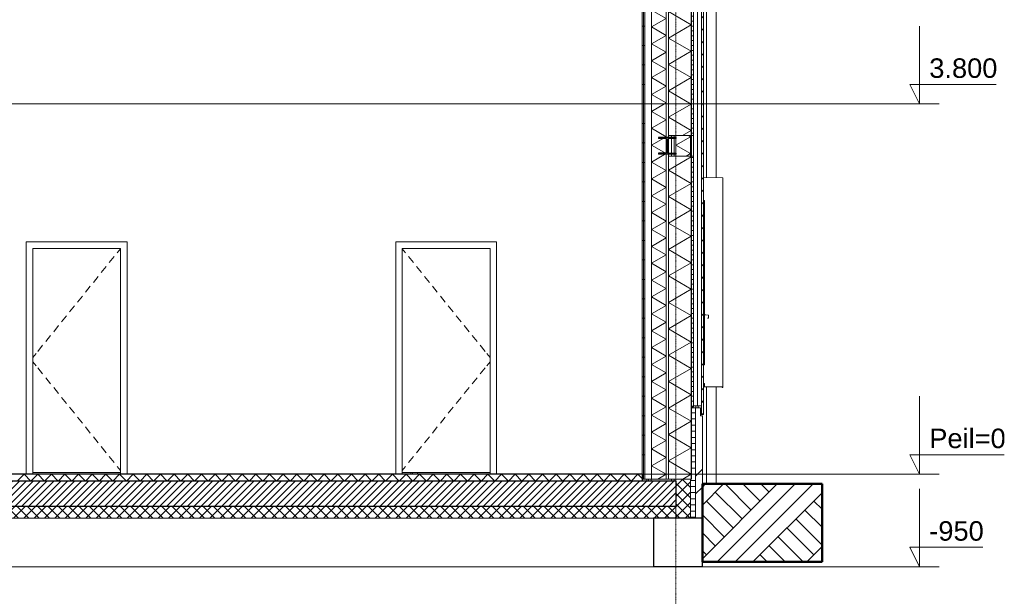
# Model space of a CAD drawing. Extents: x 0 to 92550, y 0 to 59400.
# Tile 12 of 37: x 39954 to 50059, y 10447 to 16365. Entities that reach past the tile are written whole.
import ezdxf
from ezdxf.xclip import XClip

# ---------------------------------------------------------------- set-up
doc = ezdxf.new("R2010")
doc.units = 0
doc.header["$MEASUREMENT"] = 0
doc.header["$XCLIPFRAME"] = 0
for name, pattern in [('Streep-punt fijn', [1251.000023, 626.000023, -312.5, 0, -312.5]), ('Streep-streepje', [1300, 1000, -100, 100, -100]), ('Wipeout_Contour', [100000, 0, -100000])]:
    doc.linetypes.add(name, pattern=pattern)
for name, color, linetype in [('ZZ 16 Fundering', 7, 'Continuous'), ('ZZ 21 Buitenwand algemeen', 7, 'Continuous'), ('ZZ 21 Buitenwand spouwblad baksteen', 7, 'Continuous'), ('ZZ 21 Buitenwand spouwblad hsb', 7, 'Continuous'), ('ZZ 21 Buitenwand spouwisolatie', 7, 'Continuous'), ('ZZ 22 Binnenwand metal stud', 7, 'Continuous'), ('ZZ 23 Vloeren geïsoleerd', 7, 'Continuous'), ('ZZ 28 HDC staalconstructies', 7, 'Continuous'), ('ZZ 31 Waterslagen', 7, 'Continuous'), ('ZZ 41 Buitenwandafwerking gevelhout', 7, 'Continuous'), ('ZZ 41 Buitenwandbekleding metaal', 7, 'Continuous'), ('ZZ 42 Binnenwandafwerking voorzetwand', 7, 'Continuous'), ('ZZ 43 Vloerafwerking dekvloer', 7, 'Continuous'), ('ZZ 52 Hemelwaterafvoeren', 7, 'Continuous'), ('ZZ 90 Terrein perceel', 7, 'Continuous'), ('ZZ A Stramien', 7, 'Continuous')]:
    doc.layers.add(name, color=color, linetype=linetype)
doc.styles.add('GENERATED_STYLE_1', font='arial.ttf')
pattern_1 = [(1e-14, (51688.87, 11700), (0, 200), [])]
pattern_2 = [(45, (51688.87, 11700), (-63.6396, 63.6396), [])]
pattern_3 = [(45, (51688.87, 11700), (-53.033, 53.033), []), (135, (51688.87, 11700), (53.033, 53.033), [])]
pattern_4 = [(135, (51688.87, 11700), (159.099, 159.099), []), (135, (51635.83, 11646.97), (159.099, 159.099), [])]

# ---------------------------------------------------------------- blocks, each defined once
blk = doc.blocks.new('*X68')
at = {"layer": 'ZZ 42 Binnenwandafwerking voorzetwand', "color": 7, "linetype": 'Continuous', "lineweight": 5, "ltscale": 0.01}
for p, q in [((46571, 15500), (46439, 15424)), ((46589, 15337), (46439, 15424)), ((46589, 15337), (46439, 15251)), ((46589, 15164), (46439, 15251)), ((46589, 15164), (46439, 15077)), ((46589, 14991), (46439, 15077)), ((46589, 14991), (46439, 14904)), ((46589, 14818), (46439, 14904)), ((46589, 14818), (46439, 14731)), ((46589, 14644), (46439, 14731)), ((46589, 14644), (46439, 14558)), ((46589, 14471), (46439, 14558)), ((46589, 14471), (46439, 14385)), ((46589, 14298), (46439, 14385)), ((46589, 14298), (46439, 14211)), ((46589, 14125), (46439, 14211)), ((46589, 14125), (46439, 14038)), ((46589, 13952), (46439, 14038)), ((46589, 13952), (46439, 13865)), ((46589, 13778), (46439, 13865)), ((46589, 13778), (46439, 13692)), ((46589, 13605), (46439, 13692)), ((46589, 13605), (46439, 13519)), ((46589, 13432), (46439, 13519)), ((46589, 13432), (46439, 13345)), ((46589, 13259), (46439, 13345)), ((46589, 13259), (46439, 13172)), ((46589, 13086), (46439, 13172)), ((46589, 13086), (46439, 12999)), ((46589, 12912), (46439, 12999)), ((46589, 12912), (46439, 12826)), ((46589, 12739), (46439, 12826)), ((46589, 12739), (46439, 12653)), ((46589, 12566), (46439, 12653)), ((46589, 12566), (46439, 12479)), ((46589, 12393), (46439, 12479)), ((46589, 12393), (46439, 12306)), ((46589, 12220), (46439, 12306)), ((46589, 12220), (46439, 12133)), ((46589, 12046), (46439, 12133)), ((46589, 12046), (46439, 11960)), ((46589, 11873), (46439, 11960)), ((46589, 11873), (46439, 11787)), ((46589, 11700), (46439, 11787)), ((46589, 11700), (46502, 11650))]:
    blk.add_line(p, q, dxfattribs=at)
blk = doc.blocks.new('*X70')
at = {"layer": 'ZZ 41 Buitenwandafwerking gevelhout', "color": 7, "linetype": 'Continuous', "lineweight": 5, "ltscale": 0.01}
for p, q in [((46892, 12403), (46892, 12400)), ((46892, 12400), (46892, 12382)), ((46916, 12403), (46916, 12400)), ((46916, 12403), (46916, 12400)), ((46916, 12400), (46916, 12382)), ((46916, 12400), (46916, 12382))]:
    blk.add_line(p, q, dxfattribs=at)
blk = doc.blocks.new('*X83')
at = {"layer": 'ZZ 42 Binnenwandafwerking voorzetwand', "color": 7, "linetype": 'Continuous', "lineweight": 5, "ltscale": 0.01}
for p, q in [((46589, 17762), (46523, 17800)), ((46589, 17762), (46439, 17676)), ((46589, 17589), (46439, 17676)), ((46589, 17589), (46439, 17502)), ((46589, 17416), (46439, 17502)), ((46589, 17416), (46439, 17329)), ((46589, 17243), (46439, 17329)), ((46589, 17243), (46439, 17156)), ((46589, 17069), (46439, 17156)), ((46589, 17069), (46439, 16983)), ((46589, 16896), (46439, 16983)), ((46589, 16896), (46439, 16810)), ((46589, 16723), (46439, 16810)), ((46589, 16723), (46439, 16636)), ((46589, 16550), (46439, 16636)), ((46589, 16550), (46439, 16463)), ((46589, 16377), (46439, 16463)), ((46589, 16377), (46439, 16290)), ((46589, 16203), (46439, 16290)), ((46589, 16203), (46439, 16117)), ((46589, 16030), (46439, 16117)), ((46589, 16030), (46439, 15944)), ((46589, 15857), (46439, 15944)), ((46589, 15857), (46439, 15770)), ((46589, 15684), (46439, 15770)), ((46589, 15684), (46439, 15597)), ((46589, 15511), (46439, 15597)), ((46589, 15511), (46571, 15500))]:
    blk.add_line(p, q, dxfattribs=at)
blk = doc.blocks.new('*X100')
at = {"layer": 'ZZ 43 Vloerafwerking dekvloer', "color": 7, "linetype": 'Continuous', "lineweight": 5, "ltscale": 0.01}
for p, q in [((39929, 11630), (39999, 11700)), ((39999, 11700), (40069, 11630)), ((40069, 11630), (40139, 11700)), ((40139, 11700), (40209, 11630)), ((40209, 11630), (40279, 11700)), ((40279, 11700), (40349, 11630)), ((40349, 11630), (40419, 11700)), ((40419, 11700), (40489, 11630)), ((40489, 11630), (40559, 11700)), ((40559, 11700), (40629, 11630)), ((40629, 11630), (40699, 11700)), ((40699, 11700), (40769, 11630)), ((40769, 11630), (40839, 11700)), ((40839, 11700), (40909, 11630)), ((40909, 11630), (40979, 11700)), ((40979, 11700), (41049, 11630)), ((41049, 11630), (41119, 11700)), ((41119, 11700), (41189, 11630)), ((41189, 11630), (41259, 11700)), ((41259, 11700), (41329, 11630)), ((41329, 11630), (41399, 11700)), ((41399, 11700), (41469, 11630)), ((41469, 11630), (41539, 11700)), ((41539, 11700), (41609, 11630)), ((41609, 11630), (41679, 11700)), ((41679, 11700), (41749, 11630)), ((41749, 11630), (41819, 11700)), ((41819, 11700), (41889, 11630)), ((41889, 11630), (41959, 11700)), ((41959, 11700), (42029, 11630)), ((42029, 11630), (42099, 11700)), ((42099, 11700), (42169, 11630)), ((42169, 11630), (42239, 11700)), ((42239, 11700), (42309, 11630)), ((42309, 11630), (42379, 11700)), ((42379, 11700), (42449, 11630)), ((42449, 11630), (42519, 11700)), ((42519, 11700), (42589, 11630)), ((42589, 11630), (42659, 11700)), ((42659, 11700), (42729, 11630)), ((42729, 11630), (42799, 11700)), ((42799, 11700), (42869, 11630)), ((42869, 11630), (42939, 11700)), ((42939, 11700), (43009, 11630)), ((43009, 11630), (43079, 11700)), ((43079, 11700), (43149, 11630)), ((43149, 11630), (43219, 11700)), ((43219, 11700), (43289, 11630)), ((43289, 11630), (43359, 11700)), ((43359, 11700), (43429, 11630)), ((43429, 11630), (43499, 11700)), ((43499, 11700), (43569, 11630)), ((43569, 11630), (43639, 11700)), ((43639, 11700), (43709, 11630)), ((43709, 11630), (43779, 11700)), ((43779, 11700), (43849, 11630)), ((43849, 11630), (43919, 11700)), ((43919, 11700), (43989, 11630)), ((43989, 11630), (44059, 11700)), ((44059, 11700), (44129, 11630)), ((44129, 11630), (44199, 11700)), ((44199, 11700), (44269, 11630)), ((44269, 11630), (44339, 11700)), ((44339, 11700), (44409, 11630)), ((44409, 11630), (44479, 11700)), ((44479, 11700), (44549, 11630)), ((44549, 11630), (44619, 11700)), ((44619, 11700), (44689, 11630)), ((44689, 11630), (44759, 11700)), ((44759, 11700), (44829, 11630)), ((44829, 11630), (44899, 11700)), ((44899, 11700), (44969, 11630)), ((44969, 11630), (45039, 11700)), ((45039, 11700), (45109, 11630)), ((45109, 11630), (45179, 11700)), ((45179, 11700), (45249, 11630)), ((45249, 11630), (45319, 11700)), ((45319, 11700), (45389, 11630)), ((45389, 11630), (45459, 11700)), ((45459, 11700), (45529, 11630)), ((45529, 11630), (45599, 11700)), ((45599, 11700), (45669, 11630)), ((45669, 11630), (45739, 11700)), ((45739, 11700), (45809, 11630)), ((45809, 11630), (45879, 11700)), ((45879, 11700), (45949, 11630)), ((45949, 11630), (46019, 11700)), ((46019, 11700), (46089, 11630)), ((46089, 11630), (46159, 11700)), ((46159, 11700), (46229, 11630)), ((46229, 11630), (46299, 11700)), ((46299, 11700), (46344, 11655))]:
    blk.add_line(p, q, dxfattribs=at)
blk = doc.blocks.new('*X103')
at = {"layer": 'ZZ 21 Buitenwand spouwisolatie', "color": 7, "linetype": 'Continuous', "lineweight": 5, "ltscale": 0.01}
for p, q in [((46839, 15164), (46689, 15077)), ((46839, 15164), (46818, 15176)), ((46839, 14991), (46689, 15077)), ((46839, 14991), (46794, 14965))]:
    blk.add_line(p, q, dxfattribs=at)
blk = doc.blocks.new('*X109')
at = {"layer": 'ZZ 21 Buitenwand spouwblad hsb', "color": 7, "linetype": 'Continuous', "lineweight": 5, "ltscale": 0.01}
for p, q in [((46846, 14956), (46611, 14821)), ((46846, 14956), (46831, 14965)), ((46846, 14685), (46611, 14821)), ((46846, 14685), (46611, 14549)), ((46846, 14414), (46611, 14549)), ((46846, 14414), (46611, 14278)), ((46846, 14142), (46611, 14278)), ((46846, 14142), (46611, 14007)), ((46846, 13871), (46611, 14007)), ((46846, 13871), (46611, 13735)), ((46846, 13599), (46611, 13735)), ((46846, 13599), (46611, 13464)), ((46846, 13328), (46611, 13464)), ((46846, 13328), (46611, 13192)), ((46846, 13057), (46611, 13192)), ((46846, 13057), (46611, 12921)), ((46846, 12785), (46611, 12921)), ((46846, 12785), (46611, 12650)), ((46846, 12514), (46611, 12650)), ((46846, 12514), (46611, 12378)), ((46846, 12243), (46611, 12378)), ((46846, 12243), (46611, 12107)), ((46846, 11971), (46611, 12107)), ((46846, 11971), (46611, 11836)), ((46846, 11700), (46611, 11836)), ((46846, 11700), (46759, 11650))]:
    blk.add_line(p, q, dxfattribs=at)
blk = doc.blocks.new('*X110')
at = {"layer": 'ZZ 21 Buitenwand spouwblad hsb', "color": 7, "linetype": 'Continuous', "lineweight": 5, "ltscale": 0.01}
for p, q in [((46846, 17670), (46620, 17800)), ((46846, 17670), (46611, 17534)), ((46846, 17398), (46611, 17534)), ((46846, 17398), (46611, 17263)), ((46846, 17127), (46611, 17263)), ((46846, 17127), (46611, 16991)), ((46846, 16856), (46611, 16991)), ((46846, 16856), (46611, 16720)), ((46846, 16584), (46611, 16720)), ((46846, 16584), (46611, 16449)), ((46846, 16313), (46611, 16449)), ((46846, 16313), (46611, 16177)), ((46846, 16042), (46611, 16177)), ((46846, 16042), (46611, 15906)), ((46846, 15770), (46611, 15906)), ((46846, 15770), (46611, 15635)), ((46846, 15499), (46611, 15635)), ((46846, 15499), (46611, 15363)), ((46846, 15228), (46611, 15363)), ((46846, 15228), (46756, 15176))]:
    blk.add_line(p, q, dxfattribs=at)
blk = doc.blocks.new('Drawing_2_2', base_point=(51689, 11700))
at = {"layer": 'ZZ 21 Buitenwand spouwblad baksteen', "linetype": 'Continuous', "lineweight": 0, "true_color": 0x000000}
h = blk.add_hatch(dxfattribs=at)
h.set_pattern_fill('920_Lijnen_horz__63_0002', color=18, style=0, pattern_type=2)
h.set_pattern_definition([(0, (51688.867, 11700), (0, 63), [])])
h.paths.add_polyline_path([(46850, 11650), (46839, 11650), (46839, 11250), (46890, 11250), (46890, 12382), (46850, 12382)])
h = blk.add_hatch(dxfattribs=at)
h.set_pattern_fill('145_Baksteen_0002', color=18, style=0, pattern_type=2)
h.set_pattern_definition([(45, (51688.87, 11700), (-459.62, 459.62), []), (45, (51596.94, 11791.9), (-459.62, 459.62), [])])
h.paths.add_polyline_path([(46890, 11250), (46960, 11250), (46960, 12300), (46940, 12300), (46940, 12382), (46890, 12382)])
at = {"layer": 'ZZ 21 Buitenwand spouwblad hsb', "linetype": 'Continuous', "lineweight": 0, "true_color": 0x7f7f7f}
for points in [[(46846, 17800), (46846, 15176), (46850, 15176), (46850, 17800)], [(46846, 12390), (46850, 12390), (46850, 14965), (46846, 14965)], [(46846, 12390), (46846, 11650), (46850, 11650), (46850, 12390)]]:
    blk.add_hatch(color=8, dxfattribs=at).paths.add_polyline_path(points)
at = {"layer": 'ZZ 21 Buitenwand spouwblad hsb', "linetype": 'Continuous', "lineweight": 0, "true_color": 0x000000}
h = blk.add_hatch(dxfattribs=at)
h.set_pattern_fill('325_Hout_plaatmateriaal__BF', color=18, style=0, pattern_type=2)
h.set_pattern_definition([(360, (51688.867, 11700), (0, 50), [])])
h.paths.add_polyline_path([(46850, 17800), (46850, 15176), (46868, 15176), (46868, 17800)])
h = blk.add_hatch(dxfattribs=at)
h.set_pattern_fill('325_Hout_plaatmateriaal__BF', color=18, style=0, pattern_type=2)
h.set_pattern_definition([(180, (51688.867, 11700), (0, 50), [])])
h.paths.add_polyline_path([(46868, 14965), (46850, 14965), (46850, 12390), (46868, 12390)])
at = {"layer": 'ZZ 21 Buitenwand spouwisolatie', "linetype": 'Continuous', "lineweight": 0, "true_color": 0x000000}
h = blk.add_hatch(dxfattribs=at)
h.set_pattern_fill('415_Isolatie_ruit_0002', color=18, style=0, pattern_type=2)
h.set_pattern_definition(pattern_3)
h.paths.add_polyline_path([(46689, 11650), (46689, 11250), (46839, 11250), (46839, 11650)])
at = {"layer": 'ZZ 23 Vloeren geïsoleerd', "linetype": 'Continuous', "lineweight": 0, "true_color": 0x000000}
h = blk.add_hatch(dxfattribs=at)
h.set_pattern_fill('220_Gewapend_beton___pre_61', color=18, style=0, pattern_type=2)
h.set_pattern_definition([(45, (51688.867, 11700), (-35.35534, 35.35534), [])])
h.paths.add_polyline_path([(46689, 11630), (30189, 11630), (30189, 11370), (46689, 11370)])
h = blk.add_hatch(dxfattribs=at)
h.set_pattern_fill('415_Isolatie_ruit_0002', color=18, style=0, pattern_type=2)
h.set_pattern_definition(pattern_3)
h.paths.add_polyline_path([(30189, 11250), (46689, 11250), (46689, 11370), (30189, 11370)])
at = {"layer": 'ZZ 28 HDC staalconstructies', "linetype": 'Continuous', "lineweight": 0, "true_color": 0x000000}
h = blk.add_hatch(dxfattribs=at)
h.set_pattern_fill('515_Staal_0002', color=18, style=0, pattern_type=2)
h.set_pattern_definition(pattern_4)
h.paths.add_polyline_path([(46611, 15156), (46611, 15145), (46617, 15146), (46689, 15146), (46689, 15156)])
h = blk.add_hatch(dxfattribs=at)
h.set_pattern_fill('515_Staal_0002', color=18, style=0, pattern_type=2)
h.set_pattern_definition(pattern_4)
h.paths.add_polyline_path([(46617, 14994), (46611, 14996), (46611, 14985), (46689, 14985), (46689, 14994)])
at = {"layer": 'ZZ 41 Buitenwandafwerking gevelhout', "linetype": 'Continuous', "lineweight": 0, "true_color": 0x000000}
h = blk.add_hatch(dxfattribs=at)
h.set_pattern_fill('310_Naaldhout__01__0002', color=18, style=0, pattern_type=2)
h.set_pattern_definition(pattern_2)
h.paths.add_polyline_path([(46950, 15500), (46971, 15500), (46971, 17800), (46950, 17800)])
h = blk.add_hatch(dxfattribs=at)
h.set_pattern_fill('310_Naaldhout__01__0002', color=18, style=0, pattern_type=2)
h.set_pattern_definition(pattern_2)
h.paths.add_polyline_path([(46950, 12312), (46971, 12312), (46971, 15500), (46950, 15500), (46950, 12403)])
at = {"layer": 'ZZ 42 Binnenwandafwerking voorzetwand', "linetype": 'Continuous', "lineweight": 0, "true_color": 0x000000}
h = blk.add_hatch(dxfattribs=at)
h.set_pattern_fill('930_Lijnen_vert_200_0002', color=18, style=0, pattern_type=2)
h.set_pattern_definition(pattern_1)
h.paths.add_polyline_path([(46344, 17800), (46344, 15500), (46356, 15500), (46356, 17800)])
h = blk.add_hatch(dxfattribs=at)
h.set_pattern_fill('930_Lijnen_vert_200_0002', color=18, style=0, pattern_type=2)
h.set_pattern_definition(pattern_1)
h.paths.add_polyline_path([(46369, 17800), (46356, 17800), (46356, 15500), (46369, 15500)])
h = blk.add_hatch(dxfattribs=at)
h.set_pattern_fill('930_Lijnen_vert_200_0002', color=18, style=0, pattern_type=2)
h.set_pattern_definition(pattern_1)
h.paths.add_polyline_path([(46344, 15500), (46344, 11650), (46356, 11650), (46356, 15500)])
h = blk.add_hatch(dxfattribs=at)
h.set_pattern_fill('930_Lijnen_vert_200_0002', color=18, style=0, pattern_type=2)
h.set_pattern_definition(pattern_1)
h.paths.add_polyline_path([(46369, 15500), (46356, 15500), (46356, 11650), (46369, 11650)])
at = {"layer": 'ZZ 90 Terrein perceel', "linetype": 'Continuous', "lineweight": 0, "true_color": 0x000000}
h = blk.add_hatch(dxfattribs=at)
h.set_pattern_fill('805_Grond_0002', color=18, style=0, pattern_type=2)
h.set_pattern_definition([(45, (51688.87, 11700), (-275.772, 275.772), []), (45, (51596.94, 11791.9), (-551.54, 551.54), []), (45, (51505, 11883.85), (-551.54, 551.54), []), (135, (51413.1, 11975.77), (91.924, 91.924), [390, -390])])
h.paths.add_polyline_path([(48189, 11600), (46960, 11600), (46960, 10800), (48189, 10800)])
at = {"layer": 'ZZ 16 Fundering', "color": 7, "linetype": 'Continuous', "lineweight": 25, "ltscale": 0.01}
for p, q in [((46459, 11250), (46459, 10750)), ((46890, 11250), (46839, 11250)), ((46959, 11250), (46890, 11250)), ((46959, 11250), (46959, 10750)), ((46959, 10750), (46459, 10750))]:
    blk.add_line(p, q, dxfattribs=at)
at = {"layer": 'ZZ 16 Fundering', "color": 7, "linetype": 'Continuous', "lineweight": 5, "ltscale": 0.01}
blk.add_line((46459, 10750), (30239, 10750), dxfattribs=at)
at = {"layer": 'ZZ 16 Fundering', "color": 7, "linetype": 'Continuous', "lineweight": 25, "ltscale": 0.01, "flags": 128}
blk.add_lwpolyline([(46839, 11250), (46689, 11250), (46459, 11250)], dxfattribs=at)
at = {"layer": 'ZZ 21 Buitenwand algemeen', "color": 7, "linetype": 'Continuous', "lineweight": 5, "ltscale": 0.01}
blk.add_line((46850, 15176), (46850, 14965), dxfattribs=at)
at = {"layer": 'ZZ 21 Buitenwand spouwblad baksteen', "color": 7, "linetype": 'Continuous', "lineweight": 5, "ltscale": 0.01}
blk.add_line((46890, 12382), (46850, 12382), dxfattribs=at)
at = {"layer": 'ZZ 21 Buitenwand spouwblad baksteen', "color": 7, "linetype": 'Continuous', "lineweight": 15, "ltscale": 0.01}
for p, q in [((46890, 12382), (46890, 11250)), ((46940, 12382), (46890, 12382)), ((46940, 12382), (46940, 12300)), ((46960, 12300), (46940, 12300)), ((46960, 12300), (46960, 11600)), ((46960, 11250), (46959, 11250))]:
    blk.add_line(p, q, dxfattribs=at)
at = {"layer": 'ZZ 21 Buitenwand spouwblad hsb', "color": 7, "linetype": 'Continuous', "lineweight": 9, "ltscale": 0.01}
for p, q in [((46611, 17800), (46611, 15500)), ((46846, 17800), (46846, 15176)), ((46850, 17800), (46850, 15176)), ((46689, 15176), (46611, 15176)), ((46839, 15176), (46689, 15176)), ((46689, 14965), (46611, 14965)), ((46839, 14965), (46689, 14965)), ((46850, 14965), (46850, 12390)), ((46868, 14965), (46868, 12403)), ((46850, 12390), (46846, 12390)), ((46850, 12390), (46850, 11650)), ((46868, 12390), (46850, 12390)), ((46868, 12403), (46868, 12390)), ((46689, 11650), (46611, 11650)), ((46839, 11650), (46689, 11650))]:
    blk.add_line(p, q, dxfattribs=at)
at = {"layer": 'ZZ 21 Buitenwand spouwblad hsb', "color": 7, "linetype": 'Continuous', "lineweight": 9, "ltscale": 0.01, "flags": 128}
for points in [[(46868, 17800), (46868, 15500), (46868, 15176)], [(46868, 15176), (46850, 15176), (46846, 15176), (46839, 15176)], [(46868, 14965), (46850, 14965), (46846, 14965), (46839, 14965)], [(46846, 14965), (46846, 12390), (46846, 11650)], [(46850, 11650), (46846, 11650), (46839, 11650)]]:
    blk.add_lwpolyline(points, dxfattribs=at)
at = {"layer": 'ZZ 21 Buitenwand spouwisolatie', "color": 7, "linetype": 'Continuous', "lineweight": 9, "ltscale": 0.01}
for p, q in [((46689, 15176), (46689, 15156)), ((46839, 15176), (46839, 14965)), ((46689, 15146), (46689, 14994)), ((46689, 14985), (46689, 14965)), ((46689, 11650), (46689, 11630)), ((46839, 11650), (46839, 11250)), ((46689, 11370), (46689, 11250))]:
    blk.add_line(p, q, dxfattribs=at)
at = {"layer": 'ZZ 22 Binnenwand metal stud', "color": 7, "linetype": 'Streep-streepje', "lineweight": 15, "ltscale": 0.01}
for p, q in [((7789, 15500), (49189, 15500)), ((7789, 11700), (49189, 11700)), ((7789, 10750), (49189, 10750))]:
    blk.add_line(p, q, dxfattribs=at)
at = {"layer": 'ZZ 22 Binnenwand metal stud', "color": 7, "linetype": 'Continuous', "lineweight": 5, "ltscale": 0.01}
for p, q in [((40022, 14085), (40022, 14018)), ((41056, 14085), (40022, 14085)), ((41056, 14018), (41056, 14085)), ((43814, 14085), (44848, 14085)), ((43814, 14018), (43814, 14085)), ((44848, 14085), (44848, 14018)), ((40022, 14018), (40022, 11700)), ((40089, 11700), (40089, 14018)), ((40089, 14018), (40989, 14018)), ((40989, 14014), (40956, 13973)), ((40989, 14018), (40989, 11700)), ((41056, 11700), (41056, 14018)), ((43814, 11700), (43814, 14018)), ((43881, 14018), (43881, 11700)), ((44781, 14018), (43881, 14018)), ((43881, 14014), (43914, 13973)), ((44781, 11700), (44781, 14018)), ((44848, 14018), (44848, 11700)), ((40924, 13934), (40874, 13872)), ((43945, 13934), (43996, 13872)), ((40843, 13833), (40792, 13770)), ((44027, 13833), (44077, 13770)), ((40761, 13731), (40711, 13669)), ((44109, 13731), (44159, 13669)), ((40679, 13630), (40629, 13568)), ((44190, 13630), (44240, 13568)), ((40598, 13529), (40548, 13467)), ((44272, 13529), (44322, 13467)), ((40516, 13428), (40466, 13365)), ((44353, 13428), (44404, 13365)), ((40435, 13327), (40385, 13264)), ((44435, 13327), (44485, 13264)), ((40353, 13225), (40303, 13163)), ((44517, 13225), (44567, 13163)), ((40272, 13124), (40221, 13062)), ((44598, 13124), (44648, 13062)), ((40122, 12939), (40089, 12898)), ((40190, 13023), (40140, 12961)), ((44680, 13023), (44730, 12961)), ((44748, 12939), (44781, 12898)), ((40122, 12814), (40089, 12855)), ((44748, 12814), (44781, 12855)), ((40190, 12730), (40140, 12792)), ((44680, 12730), (44730, 12792)), ((40272, 12629), (40221, 12691)), ((44598, 12629), (44648, 12691)), ((40353, 12528), (40303, 12590)), ((44517, 12528), (44567, 12590)), ((40435, 12426), (40385, 12489)), ((44435, 12426), (44485, 12489)), ((40516, 12325), (40466, 12388)), ((44353, 12325), (44404, 12388)), ((40598, 12224), (40548, 12286)), ((44272, 12224), (44322, 12286)), ((40679, 12123), (40629, 12185)), ((44190, 12123), (44240, 12185)), ((40761, 12022), (40711, 12084)), ((44109, 12022), (44159, 12084)), ((40843, 11920), (40792, 11983)), ((44027, 11920), (44077, 11983)), ((40924, 11819), (40874, 11881)), ((43945, 11819), (43996, 11881)), ((40989, 11739), (40956, 11780)), ((43881, 11739), (43914, 11780)), ((40989, 11718), (40089, 11718)), ((43881, 11718), (44781, 11718)), ((43970, 11718), (43970, 11700)), ((43987, 11718), (43987, 11700)), ((44037, 11718), (44037, 11700))]:
    blk.add_line(p, q, dxfattribs=at)
at = {"layer": 'ZZ 23 Vloeren geïsoleerd', "color": 7, "linetype": 'Continuous', "lineweight": 25, "ltscale": 0.01}
for p, q in [((46689, 11630), (46344, 11630)), ((46689, 11630), (46689, 11370)), ((46689, 11370), (30189, 11370))]:
    blk.add_line(p, q, dxfattribs=at)
at = {"layer": 'ZZ 23 Vloeren geïsoleerd', "color": 7, "linetype": 'Continuous', "lineweight": 9, "ltscale": 0.01}
blk.add_line((46459, 11250), (30239, 11250), dxfattribs=at)
at = {"layer": 'ZZ 23 Vloeren geïsoleerd', "color": 7, "linetype": 'Continuous', "lineweight": 25, "ltscale": 0.01, "flags": 128}
blk.add_lwpolyline([(46344, 11630), (30339, 11630), (30189, 11630)], dxfattribs=at)
at = {"layer": 'ZZ 28 HDC staalconstructies', "color": 7, "linetype": 'Continuous', "lineweight": 5, "ltscale": 0.01}
for p, q in [((46643, 15156), (46643, 15176)), ((46670, 15156), (46670, 15176)), ((46643, 14994), (46643, 15146)), ((46670, 14994), (46670, 15146)), ((46643, 14965), (46643, 14985)), ((46670, 14965), (46670, 14985)), ((46389, 11630), (46389, 11650)), ((46408, 11630), (46408, 11650)), ((46435, 11630), (46435, 11650)), ((46643, 11630), (46643, 11650)), ((46670, 11630), (46670, 11650))]:
    blk.add_line(p, q, dxfattribs=at)
at = {"layer": 'ZZ 28 HDC staalconstructies', "color": 7, "linetype": 'Continuous', "lineweight": 25, "ltscale": 0.01}
for p, q in [((46509, 15156), (46509, 15146)), ((46689, 15156), (46509, 15156)), ((46588, 15144), (46594, 15139)), ((46609, 15144), (46604, 15139)), ((46689, 15156), (46689, 15146)), ((46509, 14994), (46509, 14985)), ((46689, 14985), (46509, 14985)), ((46594, 15002), (46588, 14997)), ((46604, 15002), (46609, 14997)), ((46689, 14994), (46689, 14985))]:
    blk.add_line(p, q, dxfattribs=at)
at = {"layer": 'ZZ 28 HDC staalconstructies', "color": 7, "linetype": 'Continuous', "lineweight": 25, "ltscale": 0.01, "flags": 128}
for points in [[(46588, 15144), (46581, 15146), (46509, 15146)], [(46594, 15139), (46596, 15131), (46596, 15009), (46594, 15002)], [(46604, 15139), (46602, 15131), (46602, 15009), (46604, 15002)], [(46689, 15146), (46617, 15146), (46609, 15144)], [(46588, 14997), (46581, 14994), (46509, 14994)], [(46609, 14997), (46617, 14994), (46689, 14994)]]:
    blk.add_lwpolyline(points, dxfattribs=at)
at = {"layer": 'ZZ 31 Waterslagen', "color": 7, "linetype": 'Continuous', "lineweight": 5, "ltscale": 0.01}
for p, q in [((47021, 13334), (46971, 13338)), ((46971, 13337), (47021, 13332)), ((47021, 13302), (47014, 13302)), ((47014, 13302), (47014, 13301)), ((47014, 13301), (47021, 13300)), ((47024, 13333), (47021, 13334)), ((47021, 13332), (47022, 13332)), ((47022, 13302), (47021, 13302)), ((47021, 13300), (47023, 13301)), ((47022, 13332), (47023, 13331)), ((47023, 13303), (47022, 13302)), ((47023, 13331), (47023, 13303)), ((47023, 13301), (47024, 13303)), ((47024, 13331), (47024, 13333)), ((47024, 13303), (47024, 13331))]:
    blk.add_line(p, q, dxfattribs=at)
at = {"layer": 'ZZ 41 Buitenwandafwerking gevelhout', "color": 7, "linetype": 'Continuous', "lineweight": 5, "ltscale": 0.01}
for p, q in [((46912, 17800), (46912, 15500)), ((46912, 15500), (46912, 12403)), ((46868, 15176), (46868, 14965)), ((46950, 12312), (46940, 12312))]:
    blk.add_line(p, q, dxfattribs=at)
at = {"layer": 'ZZ 41 Buitenwandafwerking gevelhout', "color": 7, "linetype": 'Continuous', "lineweight": 9, "ltscale": 0.01}
for p, q in [((46950, 17800), (46950, 15500)), ((46971, 17800), (46971, 15500)), ((46950, 15500), (46950, 12403)), ((46971, 15500), (46971, 12312)), ((46950, 12403), (46950, 12312)), ((46971, 12312), (46950, 12312))]:
    blk.add_line(p, q, dxfattribs=at)
at = {"layer": 'ZZ 41 Buitenwandafwerking gevelhout', "color": 7, "linetype": 'Continuous', "lineweight": 5, "ltscale": 0.01, "flags": 128}
blk.add_lwpolyline([(46950, 12403), (46912, 12403), (46868, 12403)], dxfattribs=at)
at = {"layer": 'ZZ 41 Buitenwandbekleding metaal', "color": 7, "linetype": 'Continuous', "lineweight": 5, "ltscale": 0.01}
for p, q in [((46971, 14747), (47171, 14743)), ((47171, 12596), (47171, 14743)), ((46981, 14510), (46971, 14510)), ((46981, 13338), (46981, 14510)), ((46981, 12823), (46981, 13336)), ((46971, 12823), (46981, 12823)), ((46981, 12630), (46971, 12630)), ((46971, 12596), (46981, 12596)), ((46981, 12596), (46981, 12630)), ((46981, 12596), (47161, 12596)), ((47164, 12596), (47161, 12596)), ((47168, 12589), (47161, 12596)), ((47164, 12596), (47169, 12591)), ((47164, 12596), (47169, 12596)), ((47171, 12589), (47168, 12589)), ((47169, 12591), (47169, 12596)), ((47171, 12596), (47169, 12596)), ((47171, 12596), (47171, 12589))]:
    blk.add_line(p, q, dxfattribs=at)
at = {"layer": 'ZZ 42 Binnenwandafwerking voorzetwand', "color": 7, "linetype": 'Continuous', "lineweight": 9, "ltscale": 0.01}
for p, q in [((46344, 17800), (46344, 15500)), ((46356, 17800), (46356, 15500)), ((46369, 17800), (46369, 15500)), ((46439, 17800), (46439, 15500)), ((46589, 17800), (46589, 15500)), ((46344, 15500), (46344, 11700)), ((46356, 15500), (46356, 11650)), ((46369, 15500), (46369, 11650)), ((46439, 15500), (46439, 11650)), ((46589, 15500), (46589, 11650)), ((46611, 15500), (46611, 15176)), ((46611, 15176), (46611, 14965)), ((46611, 14965), (46611, 11650)), ((46589, 11650), (46439, 11650))]:
    blk.add_line(p, q, dxfattribs=at)
at = {"layer": 'ZZ 42 Binnenwandafwerking voorzetwand', "color": 7, "linetype": 'Continuous', "lineweight": 5, "ltscale": 0.01}
for p, q in [((46439, 11650), (46369, 11650)), ((46611, 11650), (46589, 11650))]:
    blk.add_line(p, q, dxfattribs=at)
at = {"layer": 'ZZ 42 Binnenwandafwerking voorzetwand', "color": 7, "linetype": 'Continuous', "lineweight": 9, "ltscale": 0.01, "flags": 128}
blk.add_lwpolyline([(46369, 11650), (46356, 11650), (46344, 11650)], dxfattribs=at)
at = {"layer": 'ZZ 43 Vloerafwerking dekvloer', "color": 7, "linetype": 'Continuous', "lineweight": 25, "ltscale": 0.01}
for p, q in [((46344, 11700), (30339, 11700)), ((46344, 11700), (46344, 11650)), ((46344, 11650), (46344, 11630))]:
    blk.add_line(p, q, dxfattribs=at)
at = {"layer": 'ZZ 52 Hemelwaterafvoeren', "color": 7, "linetype": 'Continuous', "lineweight": 5, "ltscale": 0.01}
for p, q in [((47001, 19414), (47001, 14746)), ((47101, 19396), (47101, 14745)), ((47001, 12596), (47001, 11600)), ((47101, 12596), (47101, 11600))]:
    blk.add_line(p, q, dxfattribs=at)
at = {"layer": 'ZZ 90 Terrein perceel', "color": 7, "linetype": 'Continuous', "lineweight": 50, "ltscale": 0.01}
for p, q in [((46960, 11600), (46960, 11250)), ((48189, 11600), (46960, 11600)), ((48189, 11600), (48189, 10800)), ((46960, 11250), (46960, 10800)), ((48189, 10800), (46960, 10800))]:
    blk.add_line(p, q, dxfattribs=at)
at = {"layer": 'ZZ 90 Terrein perceel', "color": 7, "linetype": 'Continuous', "lineweight": 5, "ltscale": 0.01}
blk.add_line((46959, 10800), (46960, 10800), dxfattribs=at)
at = {"layer": 'ZZ A Stramien', "color": 7, "linetype": 'Streep-punt fijn', "lineweight": 9, "ltscale": 0.01}
blk.add_line((46689, 24200), (46689, 9700), dxfattribs=at)
at = {"layer": 'ZZ 22 Binnenwand metal stud', "color": 7, "linetype": 'Continuous', "lineweight": 25, "ltscale": 0.01}
for name in ['*X83', '*X110', '*X68', '*X103', '*X109', '*X70', '*X100']:
    blk.add_blockref(name, (0, 0), dxfattribs=at)
at = {"color": 7, "linetype": 'Continuous', "lineweight": 5, "char_height": 200, "attachment_point": 7, "style": 'GENERATED_STYLE_1'}
for s, insert in [('\\A1;{\\pql;\\fArial|b0|i0|c0|p0;\\W1.000000;3.800}', (49289, 15765)), ('\\A1;{\\pql;\\fArial|b0|i0|c0|p0;\\W1.000000;Peil=0}', (49289, 11965)), ('\\A1;{\\pql;\\fArial|b0|i0|c0|p0;\\W1.000000;-950}', (49289, 11015))]:
    blk.add_mtext(s, dxfattribs=dict(at, insert=insert))
at = {"color": 254, "linetype": 'Wipeout_Contour', "lineweight": 0, "ltscale": 154744.928947}
blk.add_wipeout([(49189, 15500), (49189, 15700), (49089, 15700)], dxfattribs=at).dxf.layer = 'ZZ 22 Binnenwand metal stud'
at = {"color": 254, "linetype": 'Wipeout_Contour', "lineweight": 0, "ltscale": 151679.337503}
blk.add_wipeout([(49189, 11700), (49189, 11900), (49089, 11900)], dxfattribs=at).dxf.layer = 'ZZ 22 Binnenwand metal stud'
at = {"color": 254, "linetype": 'Wipeout_Contour', "lineweight": 0, "ltscale": 151037.713517}
blk.add_wipeout([(49189, 10750), (49189, 10950), (49089, 10950)], dxfattribs=at).dxf.layer = 'ZZ 22 Binnenwand metal stud'
at = {"layer": 'ZZ 22 Binnenwand metal stud', "color": 7, "linetype": 'Continuous', "lineweight": 5, "ltscale": 0.01}
for p, q in [((49189, 15700), (49189, 16300)), ((49975, 15700), (49189, 15700)), ((49389, 15500), (48989, 15500)), ((49189, 11900), (49189, 12500)), ((50059, 11900), (49189, 11900)), ((49389, 11700), (48989, 11700)), ((49189, 10950), (49189, 11550)), ((49838, 10950), (49189, 10950)), ((49389, 10750), (48989, 10750))]:
    blk.add_line(p, q, dxfattribs=at)
at = {"layer": 'ZZ 22 Binnenwand metal stud', "color": 7, "linetype": 'Continuous', "lineweight": 5, "ltscale": 0.01, "flags": 128}
for points in [[(49189, 15500), (49089, 15700), (49189, 15700)], [(49189, 11700), (49089, 11900), (49189, 11900)], [(49189, 10750), (49089, 10950), (49189, 10950)]]:
    blk.add_lwpolyline(points, close=True, dxfattribs=at)

msp = doc.modelspace()

# ---------------------------------------------------------------- block references
at = {"color": 7, "linetype": 'Continuous', "lineweight": 25, "ltscale": 0.01}
ref = msp.add_blockref('Drawing_2_2', (51689, 11700), dxfattribs=at)
XClip(ref).set_block_clipping_path([(7788.8666666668, 8700), (50058.9566666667, 24700)])

doc.saveas('drawing.dxf')
